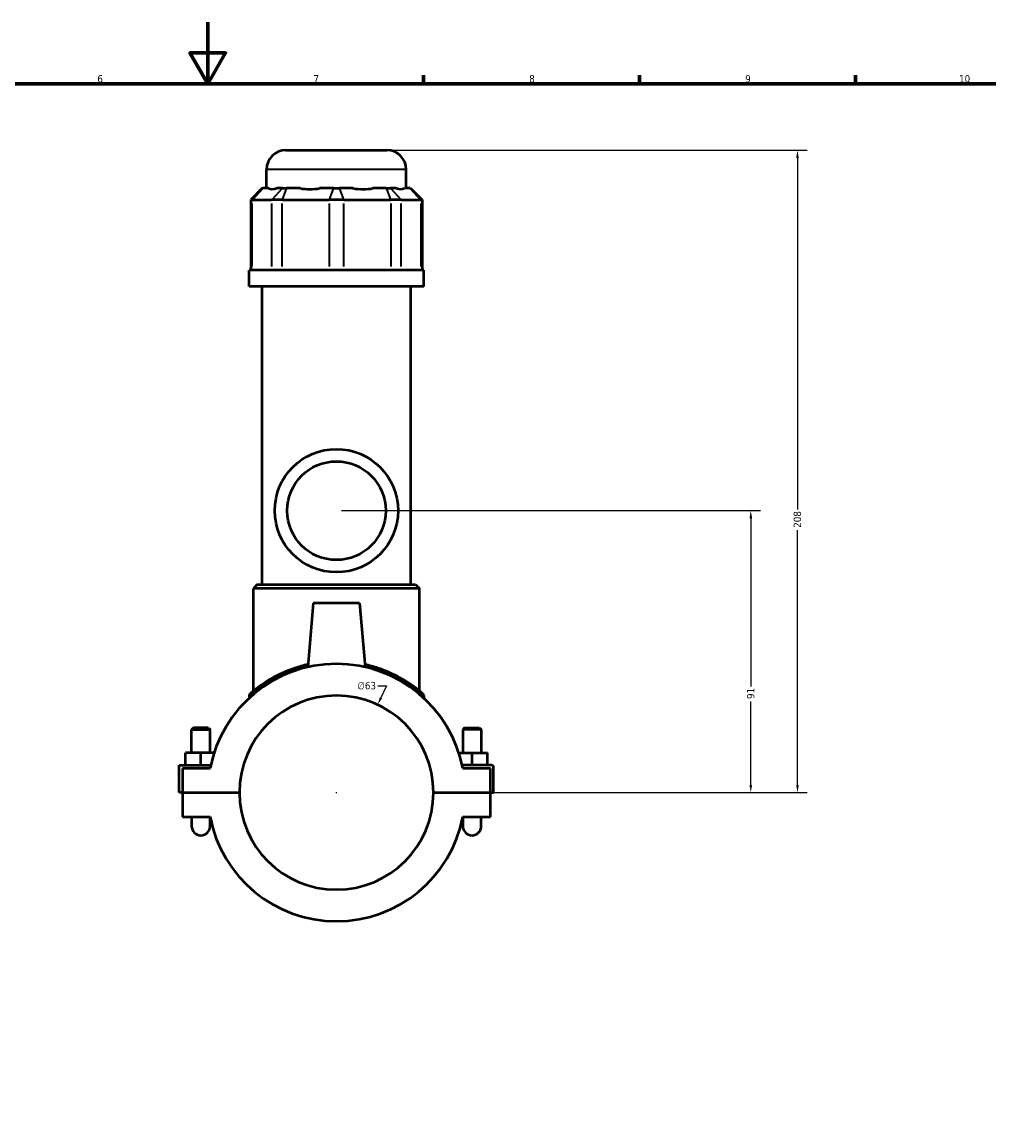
# Model space of a CAD drawing. Header units: millimetres. Extents: x -260 to 981, y -122 to 1134.
# Tile 4 of 7: x 360 to 674, y 236 to 594. Entities that reach past the tile are written whole.
import ezdxf

# ---------------------------------------------------------------- set-up
doc = ezdxf.new("R2010")
doc.units = ezdxf.units.MM
for name, color, linetype, lineweight in [('Border (ANSI)', 7, 'Continuous', 70), ('Dimension (ANSI)', 7, 'Continuous', 25), ('Visible (ANSI)', 7, 'Continuous', 50), ('Visible Narrow (ANSI)', 7, 'Continuous', 35)]:
    doc.layers.add(name, color=color, linetype=linetype, lineweight=lineweight)
doc.styles.add('Note Text (ANSI)', font='tahoma.ttf')
doc.dimstyles.new('Default - mm (ANSI)', dxfattribs={"dimtxt": 2.4, "dimasz": 2.5, "dimexe": 3.175, "dimexo": 1.6002, "dimgap": 0.8, "dimtad": 0, "dimtoh": 1, "dimdec": 0, "dimrnd": 1e-08, "dimzin": 4, "dimdsep": 46, "dimtxsty": 'Note Text (ANSI)', "dimcen": 0.09, "dimdle": 10, "dimclrd": 256, "dimclre": 256, "dimclrt": 5, "dimadec": 1, "dimazin": 1, "dimtfac": 1.27, "dimtofl": 0, "dimtmove": 0, "dimatfit": 3, "dimfxl": 1, "dimtolj": 1, "dimtzin": 4, "dimlwd": -1, "dimlwe": -1, "dimarcsym": 0})

# ---------------------------------------------------------------- blocks, each defined once
blk = doc.blocks.new('Borders Default Border')
at = {"layer": 'Border (ANSI)'}
for p, q in [((490.58, 574), (490.58, 576.8)), ((560.67, 574), (560.67, 576.8)), ((630.75, 574), (630.75, 576.8))]:
    blk.add_line(p, q, dxfattribs=at)
at = {"layer": 'Border (ANSI)', "flags": 128}
for points in [[(420.5, 594), (420.5, 574), (414.73, 584), (426.27, 584), (420.5, 574)], [(20, 20), (20, 574), (821, 574), (821, 20), (20, 20)]]:
    blk.add_lwpolyline(points, dxfattribs=at)
at = {"layer": 'Border (ANSI)', "color": 5, "true_color": 0x0000ff, "char_height": 2.4, "attachment_point": 7, "style": 'Note Text (ANSI)'}
for s, insert in [('6', (384.69, 574.35)), ('7', (454.8, 574.4)), ('8', (524.84, 574.35)), ('9', (594.92, 574.35)), ('10', (664.35, 574.35))]:
    blk.add_mtext(s, dxfattribs=dict(at, insert=insert))
blk = doc.blocks.new('*D6')
at = {"layer": 'Defpoints', "color": 0, "transparency": 16777216}
for p in [(475.65, 372.45), (448.89, 315.42)]:
    blk.add_point(p, dxfattribs=at)
at = {"layer": 'Dimension (ANSI)', "transparency": 16777216}
for p, q in [((475.71, 378.56), (478.52, 378.56)), ((478.52, 378.56), (476.71, 374.72)), ((462.18, 343.94), (462.36, 343.94)), ((462.27, 343.85), (462.27, 344.03))]:
    blk.add_line(p, q, dxfattribs=at)
blk.add_solid([(476.34, 374.89), (477.09, 374.54), (475.65, 372.45)], dxfattribs=at)
at = {"layer": 'Dimension (ANSI)', "color": 5, "transparency": 16777216, "insert": (469.03, 379.85), "char_height": 2.4, "attachment_point": 1, "style": 'Note Text (ANSI)'}
blk.add_mtext('\\A1;∅63', dxfattribs=at)
blk = doc.blocks.new('*D10')
at = {"layer": 'Defpoints', "color": 0, "transparency": 16777216}
for p in [(462.27, 435.44), (596.75, 435.44), (493.77, 343.94)]:
    blk.add_point(p, dxfattribs=at)
at = {"layer": 'Dimension (ANSI)', "transparency": 16777216}
for p, q in [((463.87, 435.44), (599.93, 435.44)), ((596.75, 432.94), (596.75, 378.35)), ((596.75, 346.44), (596.75, 373.52)), ((495.37, 343.94), (599.93, 343.94))]:
    blk.add_line(p, q, dxfattribs=at)
for points in [[(596.33, 432.94), (597.17, 432.94), (596.75, 435.44)], [(596.33, 346.44), (597.17, 346.44), (596.75, 343.94)]]:
    blk.add_solid(points, dxfattribs=at)
at = {"layer": 'Dimension (ANSI)', "color": 5, "transparency": 16777216, "insert": (595.5, 374.32), "char_height": 2.4, "attachment_point": 1, "rotation": 90, "style": 'Note Text (ANSI)'}
blk.add_mtext('\\A1;91', dxfattribs=at)
blk = doc.blocks.new('*D11')
at = {"layer": 'Defpoints', "color": 0, "transparency": 16777216}
for p in [(478.65, 552.44), (611.9, 552.44), (493.77, 343.94)]:
    blk.add_point(p, dxfattribs=at)
at = {"layer": 'Dimension (ANSI)', "transparency": 16777216}
for p, q in [((480.25, 552.44), (615.08, 552.44)), ((611.9, 549.94), (611.9, 435.79)), ((611.9, 346.44), (611.9, 429.08)), ((495.37, 343.94), (615.08, 343.94))]:
    blk.add_line(p, q, dxfattribs=at)
for points in [[(611.49, 549.94), (612.32, 549.94), (611.9, 552.44)], [(611.49, 346.44), (612.32, 346.44), (611.9, 343.94)]]:
    blk.add_solid(points, dxfattribs=at)
at = {"layer": 'Dimension (ANSI)', "color": 5, "transparency": 16777216, "insert": (610.65, 429.88), "char_height": 2.4, "attachment_point": 1, "rotation": 90, "style": 'Note Text (ANSI)'}
blk.add_mtext('\\A1;208', dxfattribs=at)

msp = doc.modelspace()

# ---------------------------------------------------------------- linework, layer by layer
at = {"layer": 'Visible (ANSI)'}
for p, q in [((445.89, 552.44), (478.65, 552.44)), ((439.59, 540.05), (439.59, 546.14)), ((484.95, 540.05), (484.95, 546.14)), ((438.22, 540.05), (434.44, 536.27)), ((438.22, 540.05), (438.41, 540.05)), ((440.24, 540.05), (438.41, 540.05)), ((444.72, 540.05), (442.9, 540.05)), ((444.72, 540.05), (446.08, 540.05)), ((450.48, 540.05), (446.08, 540.05)), ((461.31, 540.05), (456.91, 540.05)), ((461.31, 540.05), (463.24, 540.05)), ((467.64, 540.05), (463.24, 540.05)), ((478.46, 540.05), (474.06, 540.05)), ((478.46, 540.05), (479.83, 540.05)), ((481.65, 540.05), (479.83, 540.05)), ((486.13, 540.05), (484.31, 540.05)), ((486.13, 540.05), (486.32, 540.05)), ((486.32, 540.05), (490.1, 536.27)), ((434.92, 536.27), (434.44, 536.27)), ((434.44, 536.27), (434.44, 513.5)), ((434.92, 536.27), (441.23, 536.27)), ((444.64, 536.27), (441.23, 536.27)), ((444.64, 536.27), (459.86, 536.27)), ((464.68, 536.27), (459.86, 536.27)), ((464.68, 536.27), (479.91, 536.27)), ((483.32, 536.27), (479.91, 536.27)), ((483.32, 536.27), (489.62, 536.27)), ((490.1, 536.27), (489.62, 536.27)), ((490.1, 536.27), (490.1, 513.5)), ((490.62, 513.5), (433.92, 513.5)), ((433.92, 508.19), (433.92, 513.5)), ((490.62, 508.19), (490.62, 513.5)), ((490.62, 508.19), (433.92, 508.19)), ((438.18, 411.44), (438.18, 508.19)), ((486.37, 411.44), (486.37, 508.19)), ((436.6, 411.44), (435.34, 410.18)), ((489.21, 410.18), (435.34, 410.18)), ((435.34, 376.93), (435.34, 410.18)), ((436.6, 411.44), (487.95, 411.44)), ((487.95, 411.44), (489.21, 410.18)), ((489.21, 376.93), (489.21, 410.18)), ((454.77, 405.44), (452.95, 384.65)), ((469.77, 405.44), (454.77, 405.44)), ((469.77, 405.44), (471.59, 384.65)), ((433.92, 375.43), (433.92, 374.61)), ((490.62, 375.43), (490.62, 374.61)), ((415.87, 364.99), (415.27, 364.39)), ((415.27, 364.39), (421.27, 364.39)), ((415.27, 356.81), (415.27, 364.39)), ((420.67, 364.99), (415.87, 364.99)), ((420.67, 364.99), (421.27, 364.39)), ((421.27, 356.81), (421.27, 364.39)), ((503.87, 364.99), (503.27, 364.39)), ((509.27, 364.39), (503.27, 364.39)), ((503.27, 364.39), (503.27, 356.81)), ((503.87, 364.99), (508.67, 364.99)), ((508.67, 364.99), (509.27, 364.39)), ((509.27, 364.39), (509.27, 356.81)), ((413.27, 352.81), (413.27, 356.81)), ((418.27, 356.81), (413.27, 356.81)), ((422.54, 356.81), (418.27, 356.81)), ((418.27, 352.81), (418.27, 356.81)), ((502.01, 356.81), (506.27, 356.81)), ((506.27, 352.81), (506.27, 356.81)), ((506.27, 356.81), (511.27, 356.81)), ((511.27, 352.81), (511.27, 356.81)), ((411.27, 352.81), (421.46, 352.81)), ((411.27, 343.99), (411.27, 352.81)), ((421.25, 351.81), (412.27, 351.81)), ((412.27, 351.81), (412.27, 343.99)), ((512.77, 352.81), (503.09, 352.81)), ((512.27, 351.81), (503.29, 351.81)), ((512.27, 343.99), (512.27, 351.81)), ((513.27, 343.99), (513.27, 352.31)), ((412.27, 343.99), (411.27, 343.99)), ((412.27, 343.99), (430.77, 343.99)), ((415.27, 343.89), (415.27, 343.99)), ((421.27, 343.89), (421.27, 343.99)), ((493.77, 343.99), (512.27, 343.99)), ((503.27, 343.99), (503.27, 343.89)), ((509.27, 343.99), (509.27, 343.89)), ((512.27, 343.99), (513.27, 343.99)), ((412.27, 343.89), (412.27, 336.06)), ((430.77, 343.89), (412.27, 343.89)), ((512.27, 343.89), (493.77, 343.89)), ((512.27, 336.06), (512.27, 343.89)), ((412.27, 336.06), (421.25, 336.06)), ((415.27, 336.06), (415.27, 333.06)), ((421.27, 333.06), (421.27, 335.96)), ((503.27, 335.96), (503.27, 333.06)), ((503.29, 336.06), (512.27, 336.06)), ((509.27, 333.06), (509.27, 336.06))]:
    msp.add_line(p, q, dxfattribs=at)
for radius in [20, 16]:
    msp.add_circle((462.27, 435.44), radius, dxfattribs=at)
for centre, radius, start, end in [((445.89, 546.14), 6.3, 90, 180), ((478.65, 546.14), 6.3, 0, 90), ((462.27, 343.94), 41.77, 10.8674, 169.1326), ((462.27, 343.94), 31.5, 0.0909, 179.9091), ((434.55, 375.43), 0.63, 131.3503, 180), ((489.99, 375.43), 0.63, 0, 48.6497), ((512.77, 352.31), 0.5, 0, 90), ((462.27, 343.94), 31.5, 180.0909, 359.9091), ((462.27, 343.94), 41.77, 190.8674, 349.1326), ((418.27, 333.06), 3, 180, 0), ((506.27, 333.06), 3, 180, 0)]:
    msp.add_arc(centre, radius, start, end, dxfattribs=at)
for major_axis, ratio, start_param, end_param in [((-22.24, -22.24), 0.198912, 0.042463, 0.350237), ((18.86, 18.86), 0.668179, 3.576754, 3.884528), ((18.86, -18.86), 0.668179, 5.54025, 5.848024), ((22.24, -22.24), 0.198912, 5.932949, 6.240723)]:
    msp.add_ellipse((462.27, 562.46), major_axis=major_axis, ratio=ratio, start_param=start_param, end_param=end_param, dxfattribs=at)
for points, knots in [([(453.03, 385.51), (451.54, 385.18), (450.1, 384.77), (445.83, 383.34), (443.27, 382.13), (438.77, 379.55), (436.91, 378.18), (435, 376.66), (434.52, 376.24), (434.19, 375.95), (434.14, 375.91), (434.14, 375.91)], [14.269506, 14.269506, 14.269506, 14.269506, 14.741599, 14.741599, 15.751092, 15.751092, 16.869815, 16.869815, 17.508967, 17.508967, 17.794953, 17.794953, 17.794953, 17.794953]), ([(490.41, 375.91), (490.41, 375.91), (490.18, 376.12), (489.21, 376.93), (488.42, 377.58), (486.21, 379.19), (484.72, 380.18), (480.91, 382.3), (478.49, 383.42), (474.41, 384.78), (472.99, 385.18), (471.51, 385.51)], [8.89771, 8.89771, 8.89771, 8.89771, 9.50453, 9.50453, 10.204892, 10.204892, 11.010602, 11.010602, 11.957015, 11.957015, 12.423143, 12.423143, 12.423143, 12.423143])]:
    msp.add_open_spline(points, degree=3, knots=knots, dxfattribs=at)
at = {"layer": 'Visible Narrow (ANSI)'}
for p, q in [((484.67, 546.14), (439.87, 546.14)), ((438.24, 539.86), (435.1, 536.46)), ((444.55, 539.86), (441.4, 536.46)), ((446.01, 539.86), (444.71, 536.46)), ((461.24, 539.86), (459.93, 536.46)), ((463.31, 539.86), (464.61, 536.46)), ((478.53, 539.86), (479.84, 536.46)), ((480, 539.86), (483.14, 536.46)), ((486.31, 539.86), (489.45, 536.46)), ((434.92, 514.64), (434.92, 535.13)), ((441.23, 535.13), (441.23, 514.64)), ((444.64, 514.64), (444.64, 535.13)), ((459.86, 535.13), (459.86, 514.64)), ((464.68, 514.64), (464.68, 535.13)), ((479.91, 535.13), (479.91, 514.64)), ((483.32, 514.64), (483.32, 535.13)), ((489.62, 535.13), (489.62, 514.64))]:
    msp.add_line(p, q, dxfattribs=at)
for points, knots in [([(433.92, 375.43), (433.92, 375.43), (433.98, 375.48), (434.31, 375.76), (434.79, 376.17), (436.71, 377.67), (438.59, 379.03), (443.12, 381.56), (445.7, 382.76), (450.01, 384.17), (451.47, 384.57), (452.98, 384.9)], [-17.794953, -17.794953, -17.794953, -17.794953, -17.508967, -17.508967, -16.869815, -16.869815, -15.751092, -15.751092, -14.741599, -14.741599, -14.267757, -14.267757, -14.267757, -14.267757]), ([(471.57, 384.9), (473.06, 384.57), (474.5, 384.18), (478.61, 382.84), (481.06, 381.73), (484.89, 379.65), (486.39, 378.67), (488.62, 377.08), (489.42, 376.44), (490.39, 375.64), (490.62, 375.43), (490.62, 375.43)], [-12.424892, -12.424892, -12.424892, -12.424892, -11.957015, -11.957015, -11.010602, -11.010602, -10.204892, -10.204892, -9.50453, -9.50453, -8.89771, -8.89771, -8.89771, -8.89771])]:
    msp.add_open_spline(points, degree=3, knots=knots, dxfattribs=at)

# ---------------------------------------------------------------- block references
msp.add_blockref('Borders Default Border', (0, 0))

# ---------------------------------------------------------------- dimensions: what is measured, and where the dimension line sits
at = {"layer": 'Dimension (ANSI)'}
for base, p2, picture, middle in [((611.90256372, 552.43687151), (478.65324528, 552.43687151), '*D11', (611.90256372, 432.43687151)), ((596.75000131, 435.43687151), (462.27324528, 435.43687151), '*D10', (596.75000131, 375.93687151))]:
    dim = msp.add_linear_dim(base=base, p1=(493.77324528, 343.93687151), p2=p2, angle=90, dimstyle='Default - mm (ANSI)', override={"dimgap": 0.8, "dimtoh": 0, "dimdec": 0, "dimtol": 0, "dimlim": 0, "dimtp": 0, "dimtm": 0, "dimtdec": 2, "dimatfit": 1}, dxfattribs=at)
    dim.commit()
    dim.dimension.update_dxf_attribs({"geometry": picture, "text_midpoint": middle, "dimtype": 160})
dim = msp.add_diameter_dim_2p(p1=(448.89, 315.42), p2=(475.65, 372.45), dimstyle='Default - mm (ANSI)', override={"dimgap": 0.8, "dimtih": 1, "dimdec": 0, "dimlfac": 1, "dimtol": 0, "dimlim": 0, "dimtp": 0, "dimtm": 0, "dimtdec": 2}, dxfattribs=at)
dim.commit()
dim.dimension.update_dxf_attribs({"geometry": '*D6', "text_midpoint": (471.97, 378.56), "dimtype": 163})

doc.saveas('drawing.dxf')
